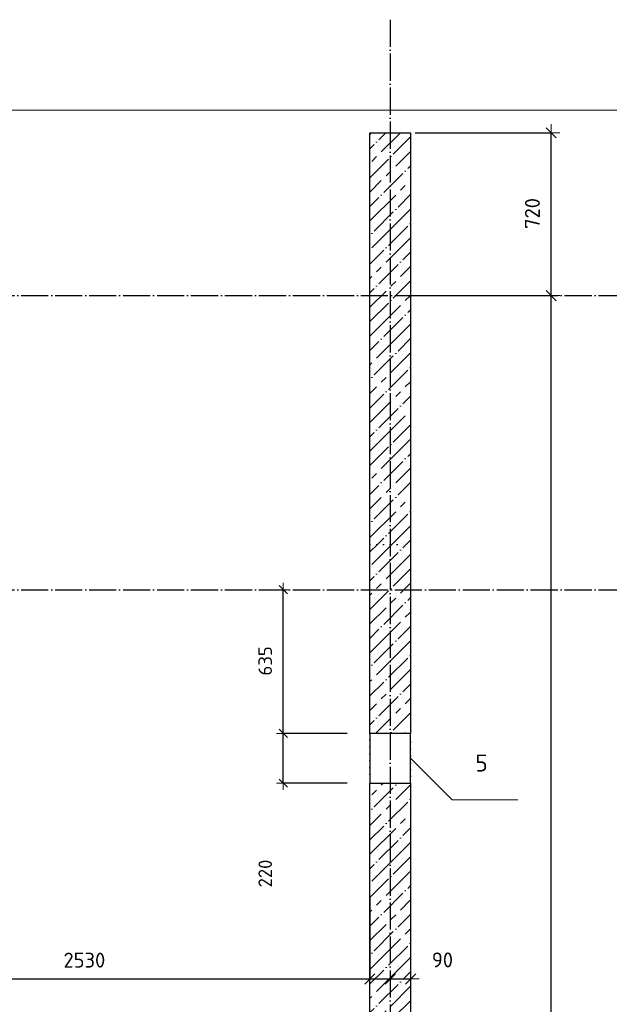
# Model space of a CAD drawing. Header units: millimetres. Extents: x 24180 to 116279, y -2337 to 52405.
# Tile 9 of 41: x 38103 to 40708, y 12067 to 16420. Entities that reach past the tile are written whole.
import ezdxf

# ---------------------------------------------------------------- set-up
doc = ezdxf.new("R2010")
doc.units = ezdxf.units.MM
doc.header["$PDMODE"] = 65
for name, pattern in [('______11', [150, 120, -15, 0, -15]), ('______5', [330, 240, -30, 30, -30]), ('______9', [30, 0, -30])]:
    doc.linetypes.add(name, pattern=pattern)
for name, color, linetype, lineweight in [('Standard', 7, 'Continuous', 25), ('Размерная линия_ общее', 7, 'Continuous', 13), ('Размерная линия_ общее_1', 7, 'Continuous', 13), ('Стена_ общее', 7, 'Continuous', 35)]:
    doc.layers.add(name, color=color, linetype=linetype, lineweight=lineweight)
doc.layers.add('Осевая линия_ общее', color=7, linetype='______5', lineweight=13, true_color=0xa0a0a0)
doc.styles.add('ISOCPEUR', font='ISOCPEUR')
doc.dimstyles.new('DIMSTYLE_11', dxfattribs={"dimtxt": 66, "dimasz": 75, "dimexe": 0, "dimexo": 0, "dimgap": 33, "dimtad": 2, "dimdec": 0, "dimrnd": 5, "dimzin": 12, "dimdsep": 46, "dimtxsty": 'ISOCPEUR', "dimblk1": 'ALL_ML_STRICH', "dimblk2": 'ALL_ML_STRICH', "dimsah": 1, "dimcen": 0, "dimclrd": 7, "dimclre": 256, "dimclrt": 7, "dimadec": 0, "dimazin": 0, "dimtfac": 1, "dimtdec": 0, "dimtix": 1, "dimtmove": 2, "dimatfit": 3, "dimfxl": 0, "dimtvp": 1.2, "dimtzin": 0, "dimlwd": 0, "dimlwe": -3, "dimarcsym": 0})
doc.dimstyles.new('DIMSTYLE_13', dxfattribs={"dimtxt": 66, "dimasz": 75, "dimexe": 0, "dimexo": 0, "dimgap": 33, "dimtad": 0, "dimdec": 0, "dimrnd": 5, "dimzin": 12, "dimdsep": 46, "dimtxsty": 'ISOCPEUR', "dimblk1": 'ALL_ML_STRICH', "dimblk2": 'ALL_ML_STRICH', "dimsah": 1, "dimcen": 0, "dimclrd": 7, "dimclre": 256, "dimclrt": 7, "dimadec": 0, "dimazin": 0, "dimtfac": 1, "dimtdec": 0, "dimtix": 1, "dimtmove": 2, "dimatfit": 3, "dimfxl": 0, "dimtvp": 1.2, "dimtzin": 0, "dimlwd": 0, "dimlwe": -3, "dimarcsym": 0})
doc.dimstyles.new('DIMSTYLE_5', dxfattribs={"dimtxt": 60, "dimasz": 60, "dimexe": 0, "dimexo": 0, "dimgap": 30, "dimtad": 2, "dimdec": 0, "dimrnd": 5, "dimzin": 12, "dimdsep": 46, "dimtxsty": 'ISOCPEUR', "dimblk1": 'ALL_ML_STRICH', "dimblk2": 'ALL_ML_STRICH', "dimsah": 1, "dimcen": 0, "dimclrd": 7, "dimclre": 256, "dimclrt": 7, "dimadec": 0, "dimazin": 0, "dimtfac": 1, "dimtdec": 0, "dimtix": 1, "dimtmove": 2, "dimatfit": 3, "dimfxl": 0, "dimtzin": 0, "dimlwd": 0, "dimlwe": -3, "dimarcsym": 0})
doc.dimstyles.new('DIMSTYLE_9', dxfattribs={"dimtxt": 66, "dimasz": 75, "dimexe": 0, "dimexo": 0, "dimgap": 33, "dimtad": 2, "dimdec": 0, "dimrnd": 5, "dimzin": 12, "dimdsep": 46, "dimtxsty": 'ISOCPEUR', "dimblk1": 'ALL_ML_STRICH', "dimblk2": 'ALL_ML_STRICH', "dimsah": 1, "dimcen": 0, "dimclrd": 7, "dimclre": 256, "dimclrt": 7, "dimadec": 0, "dimazin": 0, "dimtfac": 1, "dimtdec": 0, "dimtix": 1, "dimtmove": 2, "dimatfit": 3, "dimfxl": 0, "dimtzin": 0, "dimlwd": 0, "dimlwe": -3, "dimarcsym": 0})
pattern_1 = [(45, (0, 0), (-63.63961, 63.63961), [120, -15, 0, -15]), (45, (-31.82, 31.82), (-63.63961, 63.63961), [240, -30, 30, -30])]

# ---------------------------------------------------------------- blocks, each defined once
blk = doc.blocks.new('ALL_ML_STRICH')
at = {"color": 0, "linetype": 'ByBlock', "lineweight": -2}
for p, q in [((-1, 0), (0.5, 0)), ((-0.3, -0.3), (0.3, 0.3)), ((0, -0.5), (0, 0.5))]:
    blk.add_line(p, q, dxfattribs=at)
blk = doc.blocks.new('*D197')
at = {"layer": 'DEFPOINTS', "color": 7, "linetype": 'Continuous', "lineweight": 13, "transparency": 33554687}
for p in [(39830, 15200), (39830, 8400), (40451.2, 8400)]:
    blk.add_point(p, dxfattribs=at)
at = {"layer": 'Размерная линия_ общее', "color": 253, "linetype": 'Continuous', "lineweight": -2, "true_color": 0xa0a0a0, "transparency": 33554687}
for p, q in [((39850, 15200), (40451.2, 15200)), ((39850, 8400), (40451.2, 8400))]:
    blk.add_line(p, q, dxfattribs=at)
at = {"layer": 'Размерная линия_ общее', "color": 7, "linetype": 'Continuous', "lineweight": -2, "transparency": 33554687}
blk.add_line((40451.2, 8400), (40451.2, 15200), dxfattribs=at)
at = {"layer": 'Размерная линия_ общее', "color": 7, "linetype": 'Continuous', "lineweight": 13, "transparency": 33554687, "xscale": 75, "yscale": 75, "zscale": 75}
for p, rotation in [((40451.2, 15200), 90), ((40451.2, 8400), 270)]:
    blk.add_blockref('ALL_ML_STRICH', p, dxfattribs=dict(at, rotation=rotation))
at = {"layer": 'Размерная линия_ общее', "color": 7, "linetype": 'Continuous', "lineweight": 13, "transparency": 33554687, "insert": (40368.2, 11703.3), "char_height": 66, "width": 264, "attachment_point": 5, "rotation": 90, "style": 'ISOCPEUR'}
blk.add_mtext('\\A1;{6800}', dxfattribs=at)
blk = doc.blocks.new('*D198')
at = {"layer": 'DEFPOINTS', "color": 7, "linetype": 'Continuous', "lineweight": 13, "transparency": 33554687}
for p in [(39830, 15920), (39830, 15200), (40451.2, 15200)]:
    blk.add_point(p, dxfattribs=at)
at = {"layer": 'Размерная линия_ общее', "color": 253, "linetype": 'Continuous', "lineweight": -2, "true_color": 0xa0a0a0, "transparency": 33554687}
for p, q in [((39850, 15920), (40451.2, 15920)), ((39850, 15200), (40451.2, 15200))]:
    blk.add_line(p, q, dxfattribs=at)
at = {"layer": 'Размерная линия_ общее', "color": 7, "linetype": 'Continuous', "lineweight": -2, "transparency": 33554687}
blk.add_line((40451.2, 15200), (40451.2, 15920), dxfattribs=at)
at = {"layer": 'Размерная линия_ общее', "color": 7, "linetype": 'Continuous', "lineweight": 13, "transparency": 33554687, "xscale": 75, "yscale": 75, "zscale": 75}
for p, rotation in [((40451.2, 15920), 90), ((40451.2, 15200), 270)]:
    blk.add_blockref('ALL_ML_STRICH', p, dxfattribs=dict(at, rotation=rotation))
at = {"layer": 'Размерная линия_ общее', "color": 7, "linetype": 'Continuous', "lineweight": 13, "transparency": 33554687, "insert": (40368.2, 15563.3), "char_height": 66, "width": 198, "attachment_point": 5, "rotation": 90, "style": 'ISOCPEUR'}
blk.add_mtext('\\A1;{720}', dxfattribs=at)
blk = doc.blocks.new('*D278')
at = {"layer": 'DEFPOINTS', "color": 7, "linetype": 'Continuous', "lineweight": 13, "transparency": 33554687}
for p in [(37120, 12900), (39650, 12557.8), (37120, 12179.5)]:
    blk.add_point(p, dxfattribs=at)
at = {"layer": 'Размерная линия_ общее', "color": 253, "linetype": 'Continuous', "lineweight": -2, "true_color": 0xa0a0a0, "transparency": 33554687}
for p, q in [((37120, 12880), (37120, 12179.5)), ((39650, 12537.8), (39650, 12179.5))]:
    blk.add_line(p, q, dxfattribs=at)
at = {"layer": 'Размерная линия_ общее', "color": 7, "linetype": 'Continuous', "lineweight": -2, "transparency": 33554687}
blk.add_line((37120, 12179.5), (39650, 12179.5), dxfattribs=at)
at = {"layer": 'Размерная линия_ общее', "color": 7, "linetype": 'Continuous', "lineweight": 13, "transparency": 33554687, "xscale": 75, "yscale": 75, "zscale": 75, "rotation": 180}
blk.add_blockref('ALL_ML_STRICH', (37120, 12179.5), dxfattribs=at)
at = {"layer": 'Размерная линия_ общее', "color": 7, "linetype": 'Continuous', "lineweight": 13, "transparency": 33554687, "xscale": 75, "yscale": 75, "zscale": 75}
blk.add_blockref('ALL_ML_STRICH', (39650, 12179.5), dxfattribs=at)
at = {"layer": 'Размерная линия_ общее', "color": 7, "linetype": 'Continuous', "lineweight": 13, "transparency": 33554687, "insert": (38388.3, 12262.5), "char_height": 66, "width": 264, "attachment_point": 5, "style": 'ISOCPEUR'}
blk.add_mtext('\\A1;{2530}', dxfattribs=at)
blk = doc.blocks.new('*D279')
at = {"layer": 'DEFPOINTS', "color": 7, "linetype": 'Continuous', "lineweight": 13, "transparency": 33554687}
for p in [(39650, 12557.8), (39740, 12394.5), (39650, 12179.5)]:
    blk.add_point(p, dxfattribs=at)
at = {"layer": 'Размерная линия_ общее', "color": 253, "linetype": 'Continuous', "lineweight": -2, "true_color": 0xa0a0a0, "transparency": 33554687}
for p, q in [((39650, 12537.8), (39650, 12179.5)), ((39740, 12179.5), (39740, 12179.5))]:
    blk.add_line(p, q, dxfattribs=at)
at = {"layer": 'Размерная линия_ общее', "color": 7, "linetype": 'Continuous', "lineweight": -2, "transparency": 33554687}
blk.add_line((39650, 12179.5), (39740, 12179.5), dxfattribs=at)
at = {"layer": 'Размерная линия_ общее', "color": 7, "linetype": 'Continuous', "lineweight": 13, "transparency": 33554687, "xscale": 75, "yscale": 75, "zscale": 75, "rotation": 180}
blk.add_blockref('ALL_ML_STRICH', (39650, 12179.5), dxfattribs=at)
at = {"layer": 'Размерная линия_ общее', "color": 7, "linetype": 'Continuous', "lineweight": 13, "transparency": 33554687, "xscale": 75, "yscale": 75, "zscale": 75}
blk.add_blockref('ALL_ML_STRICH', (39740, 12179.5), dxfattribs=at)
at = {"layer": 'Размерная линия_ общее', "color": 7, "linetype": 'Continuous', "lineweight": 13, "transparency": 33554687, "insert": (39839.7, 11900.8), "char_height": 66, "width": 132, "attachment_point": 5, "style": 'ISOCPEUR'}
blk.add_mtext('\\A1;{90}', dxfattribs=at)
blk = doc.blocks.new('*D280')
at = {"layer": 'DEFPOINTS', "color": 7, "linetype": 'Continuous', "lineweight": 13, "transparency": 33554687}
for p in [(39830, 12549.4), (39740, 12394.5), (39740, 12179.5)]:
    blk.add_point(p, dxfattribs=at)
at = {"layer": 'Размерная линия_ общее', "color": 253, "linetype": 'Continuous', "lineweight": -2, "true_color": 0xa0a0a0, "transparency": 33554687}
for p, q in [((39830, 12529.4), (39830, 12179.5)), ((39740, 12179.5), (39740, 12179.5))]:
    blk.add_line(p, q, dxfattribs=at)
at = {"layer": 'Размерная линия_ общее', "color": 7, "linetype": 'Continuous', "lineweight": -2, "transparency": 33554687}
blk.add_line((39740, 12179.5), (39830, 12179.5), dxfattribs=at)
at = {"layer": 'Размерная линия_ общее', "color": 7, "linetype": 'Continuous', "lineweight": 13, "transparency": 33554687, "xscale": 75, "yscale": 75, "zscale": 75, "rotation": 180}
blk.add_blockref('ALL_ML_STRICH', (39740, 12179.5), dxfattribs=at)
at = {"layer": 'Размерная линия_ общее', "color": 7, "linetype": 'Continuous', "lineweight": 13, "transparency": 33554687, "xscale": 75, "yscale": 75, "zscale": 75}
blk.add_blockref('ALL_ML_STRICH', (39830, 12179.5), dxfattribs=at)
at = {"layer": 'Размерная линия_ общее', "color": 7, "linetype": 'Continuous', "lineweight": 13, "transparency": 33554687, "insert": (39970.6, 12263.5), "char_height": 66, "width": 132, "attachment_point": 5, "style": 'ISOCPEUR'}
blk.add_mtext('\\A1;{90}', dxfattribs=at)
blk = doc.blocks.new('*D321')
at = {"layer": 'DEFPOINTS', "color": 7, "linetype": 'Continuous', "lineweight": 13, "transparency": 33554687}
for p in [(39650, 13265), (39267.4, 13045), (39650, 13045)]:
    blk.add_point(p, dxfattribs=at)
at = {"layer": 'Размерная линия_ общее_1', "color": 253, "linetype": 'Continuous', "lineweight": -2, "true_color": 0xa0a0a0, "transparency": 33554687}
for p, q in [((39550, 13265), (39267.4, 13265)), ((39550, 13045), (39267.4, 13045))]:
    blk.add_line(p, q, dxfattribs=at)
at = {"layer": 'Размерная линия_ общее_1', "color": 7, "linetype": 'Continuous', "lineweight": -2, "transparency": 33554687}
blk.add_line((39267.4, 13045), (39267.4, 13265), dxfattribs=at)
at = {"layer": 'Размерная линия_ общее_1', "color": 7, "linetype": 'Continuous', "lineweight": 13, "transparency": 33554687, "xscale": 60, "yscale": 60, "zscale": 60}
for p, rotation in [((39267.4, 13265), 90), ((39267.4, 13045), 270)]:
    blk.add_blockref('ALL_ML_STRICH', p, dxfattribs=dict(at, rotation=rotation))
at = {"layer": 'Размерная линия_ общее_1', "color": 7, "linetype": 'Continuous', "lineweight": 13, "transparency": 33554687, "insert": (39187.5, 12645.4), "char_height": 60, "width": 180, "attachment_point": 5, "rotation": 90, "style": 'ISOCPEUR'}
blk.add_mtext('\\A1;{220}', dxfattribs=at)
blk = doc.blocks.new('*D322')
at = {"layer": 'DEFPOINTS', "color": 7, "linetype": 'Continuous', "lineweight": 13, "transparency": 33554687}
for p in [(39240.4, 13900), (39267.4, 13265), (39650, 13265)]:
    blk.add_point(p, dxfattribs=at)
at = {"layer": 'Размерная линия_ общее_1', "color": 253, "linetype": 'Continuous', "lineweight": -2, "true_color": 0xa0a0a0, "transparency": 33554687}
for p, q in [((39267.4, 13900), (39267.4, 13900)), ((39550, 13265), (39267.4, 13265))]:
    blk.add_line(p, q, dxfattribs=at)
at = {"layer": 'Размерная линия_ общее_1', "color": 7, "linetype": 'Continuous', "lineweight": -2, "transparency": 33554687}
blk.add_line((39267.4, 13265), (39267.4, 13900), dxfattribs=at)
at = {"layer": 'Размерная линия_ общее_1', "color": 7, "linetype": 'Continuous', "lineweight": 13, "transparency": 33554687, "xscale": 60, "yscale": 60, "zscale": 60}
for p, rotation in [((39267.4, 13900), 90), ((39267.4, 13265), 270)]:
    blk.add_blockref('ALL_ML_STRICH', p, dxfattribs=dict(at, rotation=rotation))
at = {"layer": 'Размерная линия_ общее_1', "color": 7, "linetype": 'Continuous', "lineweight": 13, "transparency": 33554687, "insert": (39187.4, 13585.5), "char_height": 60, "width": 180, "attachment_point": 5, "rotation": 90, "style": 'ISOCPEUR'}
blk.add_mtext('\\A1;{635}', dxfattribs=at)

msp = doc.modelspace()

# ---------------------------------------------------------------- hatches: boundary and pattern name
at = {"layer": 'Стена_ общее', "linetype": 'Continuous', "lineweight": 18, "transparency": 33554687}
h = msp.add_hatch(dxfattribs=at)
h.set_pattern_fill('__________539', scale=30, style=0, pattern_type=2)
h.set_pattern_definition(pattern_1)
h.paths.add_polyline_path([(39830, 14100), (39830, 15920), (39650, 15920), (39650, 14100)], flags=0)
h = msp.add_hatch(dxfattribs=at)
h.set_pattern_fill('__________539', scale=30, style=0, pattern_type=2)
h.set_pattern_definition(pattern_1)
h.paths.add_polyline_path([(39830, 13265), (39830, 14100), (39650, 14100), (39650, 13265)], flags=0)
h = msp.add_hatch(dxfattribs=at)
h.set_pattern_fill('__________539', scale=30, style=0, pattern_type=2)
h.set_pattern_definition(pattern_1)
h.paths.add_polyline_path([(39830, 9910), (39830, 13045), (39650, 13045), (39650, 9910)], flags=0)

# ---------------------------------------------------------------- linework, layer by layer
at = {"color": 7, "linetype": 'Continuous', "lineweight": -3, "transparency": 33554687}
for p, q in [((39650, 14100), (39650, 15920)), ((39650, 15920), (39830, 15920)), ((39830, 15920), (39830, 14100)), ((39650, 13265), (39650, 14100)), ((39830, 14100), (39830, 13265)), ((39650, 13265), (39650, 13045)), ((39830, 13265), (39650, 13265)), ((39830, 13045), (39830, 13265)), ((39650, 9000), (39650, 13045)), ((39650, 13045), (39830, 13045)), ((39830, 13045), (39830, 8320))]:
    msp.add_line(p, q, dxfattribs=at)
at = {"layer": 'Standard', "color": 7, "linetype": 'Continuous', "lineweight": 13, "transparency": 33554687}
for points in [[(25100, -350), (67580, -350), (67580, 16020), (25100, 16020), (25100, -350)], [(39830, 13155), (40013.8, 12971.2), (40303.8, 12971.2)]]:
    msp.add_lwpolyline(points, dxfattribs=at)
at = {"layer": 'Осевая линия_ общее', "color": 253, "linetype": '______11', "lineweight": -3, "true_color": 0xa0a0a0, "transparency": 33554687}
for p, q in [((39740, 16420), (39740, -2123)), ((24600, 15200), (70073.9, 15200)), ((24600, 13900), (70073.9, 13900))]:
    msp.add_line(p, q, dxfattribs=at)
at = {"layer": 'Стена_ общее', "color": 7, "linetype": '______9', "lineweight": -3, "transparency": 33554687}
for p, q in [((39650, 14100), (39830, 14100)), ((39650, 13265), (39650, 13045)), ((39650, 13265), (39650, 13045)), ((39830, 13045), (39830, 13265)), ((39830, 13045), (39830, 13265))]:
    msp.add_line(p, q, dxfattribs=at)

# ---------------------------------------------------------------- texts
at = {"layer": 'Standard', "color": 7, "linetype": 'Continuous', "lineweight": 18, "transparency": 33554687, "insert": (40143.6, 13133.9), "char_height": 75, "width": 81.667, "attachment_point": 5, "style": 'ISOCPEUR'}
msp.add_mtext('\\A1;{\\fISOCPEUR|i0|b0;\\H75.000000;\\W1.000000;\\C7;5}\\P', dxfattribs=at)

# ---------------------------------------------------------------- dimensions: what is measured, and where the dimension line sits
at = {"layer": 'Размерная линия_ общее', "color": 7, "linetype": 'Continuous', "lineweight": 13, "transparency": 33554687}
for base, p1, p2, picture, middle in [((40451.2, 15920), (39850, 15200), (39850, 15920), '*D198', (40368.2, 15563.3)), ((40451.2, 15200), (39850, 8400), (39850, 15200), '*D197', (40368.2, 11703.3))]:
    dim = msp.add_linear_dim(base=base, p1=p1, p2=p2, angle=90, dimstyle='DIMSTYLE_9', override={"dimpost": '<>', "dimclrd": 7, "dimclre": 253, "dimclrt": 7, "dimlwd": 0, "dimlwe": 65533}, dxfattribs=at)
    dim.commit()
    dim.dimension.update_dxf_attribs({"geometry": picture, "text_midpoint": middle, "dimtype": 160})
for base, p1, p2, dimstyle, picture, middle in [((39650, 12179.5), (37120, 12880), (39650, 12537.8), 'DIMSTYLE_9', '*D278', (38388.3, 12262.5)), ((39740, 12179.5), (39650, 12537.8), (39740, 12179.5), 'DIMSTYLE_13', '*D279', (39839.7, 11900.8)), ((39830, 12179.5), (39740, 12179.5), (39830, 12529.4), 'DIMSTYLE_11', '*D280', (39970.6, 12263.5))]:
    dim = msp.add_linear_dim(base=base, p1=p1, p2=p2, dimstyle=dimstyle, override={"dimpost": '<>', "dimclrd": 7, "dimclre": 253, "dimclrt": 7, "dimlwd": 0, "dimlwe": 65533}, dxfattribs=at)
    dim.commit()
    dim.dimension.update_dxf_attribs({"geometry": picture, "text_midpoint": middle, "dimtype": 160})
at = {"layer": 'Размерная линия_ общее_1', "color": 7, "linetype": 'Continuous', "lineweight": 13, "transparency": 33554687}
for base, p1, p2, picture, middle in [((39267.4, 13900), (39550, 13265), (39267.4, 13900), '*D322', (39187.4, 13585.5)), ((39267.4, 13265), (39550, 13045), (39550, 13265), '*D321', (39187.5, 12645.4))]:
    dim = msp.add_linear_dim(base=base, p1=p1, p2=p2, angle=90, dimstyle='DIMSTYLE_5', override={"dimpost": '<>', "dimclrd": 7, "dimclre": 253, "dimclrt": 7, "dimlwd": 0, "dimlwe": 65533}, dxfattribs=at)
    dim.commit()
    dim.dimension.update_dxf_attribs({"geometry": picture, "text_midpoint": middle, "dimtype": 160})

doc.saveas('drawing.dxf')
